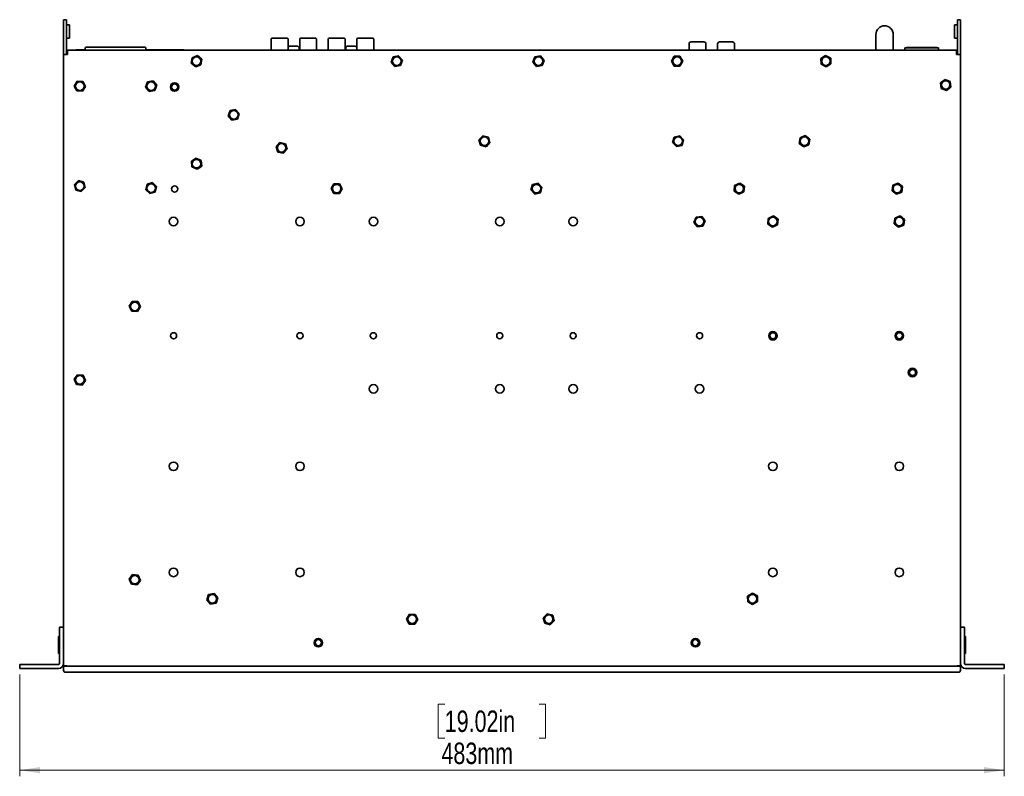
# Model space of a CAD drawing. Header units: millimetres. Extents: x 5 to 587, y 7 to 377.
# Tile 2 of 16: x 124 to 285, y 15 to 138. Entities that reach past the tile are written whole.
import ezdxf

# ---------------------------------------------------------------- set-up
doc = ezdxf.new("R2010")
doc.units = ezdxf.units.MM
doc.styles.add('SLDTEXTSTYLE0', font='TXT', dxfattribs={"width": 0.75})
doc.dimstyles.new('SLDDIMSTYLE0', dxfattribs={"dimtxt": 3.5, "dimasz": 3.302, "dimexe": 0, "dimexo": 0.0625, "dimgap": 0.875, "dimtad": 1, "dimlfac": 3, "dimrnd": 1e-09, "dimzin": 12, "dimdsep": 46, "dimtxsty": 'SLDTEXTSTYLE0', "dimsah": 1, "dimcen": 0.09, "dimadec": 0, "dimazin": 3, "dimtfac": 1, "dimtofl": 0, "dimtmove": 0, "dimatfit": 3, "dimfxl": 0, "dimfrac": 2, "dimtolj": 1, "dimtzin": 12, "dimarcsym": 0})

# ---------------------------------------------------------------- blocks, each defined once
blk = doc.blocks.new('_D_5')
at = {"color": 7, "linetype": 'Continuous', "lineweight": 0}
for p, q in [((124.23, 31.23), (124.23, 14.6)), ((285.23, 31.23), (285.23, 14.6)), ((193.74, 26.39), (192.68, 26.39)), ((192.68, 26.39), (192.68, 20.84)), ((209.16, 26.39), (210.22, 26.39)), ((210.22, 26.39), (210.22, 20.84)), ((192.68, 20.84), (193.74, 20.84)), ((210.22, 20.84), (209.16, 20.84)), ((124.23, 15.6), (285.23, 15.6))]:
    blk.add_line(p, q, dxfattribs=at)
at = {"color": 7, "linetype": 'Continuous', "lineweight": 18}
for points in [[(124.23, 15.6), (127.54, 15.09), (127.54, 16.11)], [(285.23, 15.6), (281.93, 16.11), (281.93, 15.09)]]:
    blk.add_solid(points, dxfattribs=at)
at = {"color": 7, "linetype": 'Continuous', "lineweight": 18, "char_height": 3.5, "attachment_point": 1, "style": 'SLDTEXTSTYLE0'}
for s, insert in [('19.02in', (193.74, 25.35)), ('483mm', (193.2, 20.11))]:
    blk.add_mtext(s, dxfattribs=dict(at, insert=insert))

msp = doc.modelspace()

# ---------------------------------------------------------------- linework, layer by layer
at = {"color": 7, "linetype": 'Continuous', "lineweight": 35}
for p, q in [((131.4002, 138.2674), (131.9002, 138.2674)), ((131.4002, 137.7674), (131.4002, 138.2674)), ((131.4002, 133.4995), (131.4002, 137.7674)), ((131.9002, 138.2674), (131.9002, 137.7674)), ((131.9002, 133.4995), (131.9002, 137.7674)), ((132.0668, 137.4174), (132.4002, 137.4174)), ((132.4002, 135.2508), (132.4002, 137.4174)), ((277.4002, 137.4174), (277.0668, 137.4174)), ((277.0668, 137.4174), (277.0668, 135.2508)), ((277.5668, 138.2674), (278.0668, 138.2674)), ((277.5668, 137.7674), (277.5668, 138.2674)), ((277.5668, 133.4995), (277.5668, 137.7674)), ((278.0668, 138.2674), (278.0668, 137.7674)), ((278.0668, 133.4995), (278.0668, 137.7674)), ((132.0668, 135.2508), (132.4002, 135.2508)), ((264.2318, 135.8508), (264.2318, 133.2674)), ((267.0652, 133.2674), (267.0652, 135.8508)), ((277.4002, 135.2508), (277.0668, 135.2508)), ((135.9348, 133.8008), (137.2419, 133.8008)), ((136.8168, 133.8008), (142.9835, 133.8008)), ((142.8835, 133.8008), (136.9168, 133.8008)), ((142.5584, 133.8008), (143.8655, 133.8008)), ((165.35, 135.0684), (165.35, 133.2674)), ((168.1186, 133.2674), (168.1186, 135.0684)), ((168.7349, 133.9518), (168.6348, 133.9518)), ((168.7572, 133.9518), (168.6522, 133.9518)), ((168.9257, 133.9518), (168.7349, 133.9518)), ((168.7572, 133.9518), (168.9588, 133.9518)), ((169.0632, 133.9518), (168.9257, 133.9518)), ((168.9588, 133.9518), (169.0963, 133.9518)), ((169.2648, 133.9518), (169.0632, 133.9518)), ((169.0963, 133.9518), (169.2871, 133.9518)), ((169.2648, 133.9518), (169.3698, 133.9518)), ((169.2871, 133.9518), (169.3872, 133.9518)), ((170.0151, 135.0684), (170.0151, 133.2674)), ((172.7837, 133.2674), (172.7837, 135.0684)), ((174.6833, 135.0684), (174.6833, 133.2674)), ((177.4519, 133.2674), (177.4519, 135.0684)), ((178.1402, 133.9421), (178.0587, 133.9421)), ((178.1402, 133.9421), (178.2975, 133.9421)), ((178.2865, 133.9421), (178.1663, 133.9421)), ((178.5086, 133.9421), (178.2865, 133.9421)), ((178.4218, 133.9421), (178.2878, 133.9421)), ((178.4218, 133.9421), (178.6439, 133.9421)), ((178.5086, 133.9421), (178.6426, 133.9421)), ((178.7901, 133.9421), (178.6328, 133.9421)), ((178.6439, 133.9421), (178.764, 133.9421)), ((178.7901, 133.9421), (178.8716, 133.9421)), ((179.3484, 135.0684), (179.3484, 133.2674)), ((182.117, 133.2674), (182.117, 135.0684)), ((233.6835, 134.2924), (233.6835, 133.2674)), ((234.0168, 134.6258), (236.1168, 134.6258)), ((236.4501, 134.2924), (236.4501, 133.2674)), ((238.3501, 134.2924), (238.3501, 133.2674)), ((238.6835, 134.6257), (240.7835, 134.6257)), ((241.1168, 134.2924), (241.1168, 133.2674)), ((268.9818, 133.2674), (268.9818, 133.6754)), ((268.9818, 133.6754), (274.4852, 133.6754)), ((269.2318, 133.7308), (269.2318, 133.6754)), ((270.5652, 133.7308), (269.2318, 133.7308)), ((270.5652, 133.7308), (270.5652, 133.6754)), ((270.5652, 133.7308), (272.8985, 133.7308)), ((272.8985, 133.7308), (272.8985, 133.6754)), ((274.2318, 133.7308), (272.8985, 133.7308)), ((274.2318, 133.7308), (274.2318, 133.6754)), ((274.4852, 133.2674), (274.4852, 133.6754)), ((131.4002, 132.9995), (131.4002, 133.4995)), ((131.4002, 132.6008), (131.4002, 132.9995)), ((131.4002, 132.6008), (132.0668, 132.6008)), ((131.4002, 38.9311), (131.4002, 132.6008)), ((131.9002, 133.4995), (131.9002, 132.9995)), ((131.9002, 132.6008), (131.9002, 132.9995)), ((131.9335, 132.6008), (131.9335, 132.6841)), ((131.9335, 132.6841), (131.9721, 132.6841)), ((131.9668, 132.7674), (131.9668, 133.2674)), ((132.0668, 133.2674), (131.9668, 133.2674)), ((131.9668, 132.7674), (132.0668, 132.7674)), ((132.0668, 132.6008), (132.0668, 133.2674)), ((132.0668, 133.2674), (277.4002, 133.2674)), ((133.3958, 133.2674), (133.3958, 133.3508)), ((134.9168, 133.3508), (133.3958, 133.3508)), ((134.9168, 133.2674), (134.9168, 133.4675)), ((134.9168, 133.4675), (134.9168, 133.4675)), ((144.8835, 133.4675), (144.8835, 133.2674)), ((144.8835, 133.4675), (144.8835, 133.4675)), ((151.0625, 133.3508), (144.8835, 133.3508)), ((151.0625, 133.2674), (151.0625, 133.3508)), ((152.2922, 131.1416), (152.4246, 132.0558)), ((152.4246, 132.0558), (153.2825, 132.3983)), ((153.2825, 132.3983), (154.0081, 131.8266)), ((168.5517, 133.2744), (168.5517, 133.2674)), ((169.4671, 133.2674), (169.4671, 133.2744)), ((169.9381, 133.2744), (169.9381, 133.6131)), ((177.5381, 133.6035), (177.5381, 133.2674)), ((184.9936, 131.3065), (185.2931, 132.1804)), ((185.2931, 132.1804), (186.1997, 132.3579)), ((186.1997, 132.3579), (186.8067, 131.6616)), ((188.4402, 133.3091), (190.4402, 133.3091)), ((188.4402, 133.3091), (188.4402, 133.3091)), ((189.2735, 133.3091), (188.4402, 133.3091)), ((188.4402, 133.2674), (188.4402, 133.3091)), ((188.7735, 133.3091), (189.2735, 133.3091)), ((188.7735, 133.3091), (188.7735, 133.3091)), ((188.7735, 133.3091), (188.788, 133.3091)), ((189.2735, 133.3091), (189.2735, 133.3091)), ((190.4402, 133.3091), (190.4256, 133.3091)), ((190.4402, 133.2674), (190.4402, 133.3091)), ((190.4402, 133.3091), (192.1068, 133.3091)), ((190.4402, 133.3091), (190.4547, 133.3091)), ((190.4402, 133.3091), (190.4402, 133.2674)), ((192.1068, 133.3091), (192.0923, 133.3091)), ((192.1068, 133.3091), (193.7735, 133.3091)), ((192.1068, 133.3091), (192.1214, 133.3091)), ((192.1068, 133.2674), (192.1068, 133.3091)), ((192.1068, 133.3091), (192.1068, 133.2674)), ((193.7735, 133.3091), (193.759, 133.3091)), ((193.7735, 133.3091), (195.7735, 133.3091)), ((193.7735, 133.2674), (193.7735, 133.3091)), ((193.7735, 133.3091), (193.788, 133.3091)), ((193.7735, 133.3091), (193.7735, 133.2674)), ((194.9402, 133.3091), (195.7735, 133.3091)), ((194.9402, 133.3091), (195.4402, 133.3091)), ((194.9402, 133.3091), (194.9402, 133.3091)), ((195.4402, 133.3091), (195.4256, 133.3091)), ((195.4402, 133.3091), (195.4402, 133.3091)), ((195.7735, 133.3091), (195.7735, 133.2674)), ((195.7735, 133.3091), (195.7735, 133.3091)), ((199.7735, 133.3091), (201.7735, 133.3091)), ((199.7735, 133.3091), (199.7735, 133.3091)), ((200.6068, 133.3091), (199.7735, 133.3091)), ((199.7735, 133.2674), (199.7735, 133.3091)), ((200.1068, 133.3091), (200.6068, 133.3091)), ((200.1068, 133.3091), (200.1068, 133.3091)), ((200.1068, 133.3091), (200.1214, 133.3091)), ((200.6068, 133.3091), (200.6068, 133.3091)), ((201.7735, 133.3091), (201.759, 133.3091)), ((201.7735, 133.3091), (203.4402, 133.3091)), ((201.7735, 133.3091), (201.788, 133.3091)), ((201.7735, 133.2674), (201.7735, 133.3091)), ((201.7735, 133.3091), (201.7735, 133.2674)), ((203.4402, 133.3091), (203.4256, 133.3091)), ((203.4402, 133.3091), (205.1068, 133.3091)), ((203.4402, 133.3091), (203.4547, 133.3091)), ((203.4402, 133.2674), (203.4402, 133.3091)), ((203.4402, 133.3091), (203.4402, 133.2674)), ((205.1068, 133.3091), (205.0923, 133.3091)), ((205.1068, 133.2674), (205.1068, 133.3091)), ((205.1068, 133.3091), (207.1068, 133.3091)), ((205.1068, 133.3091), (205.1214, 133.3091)), ((205.1068, 133.3091), (205.1068, 133.2674)), ((206.2735, 133.3091), (207.1068, 133.3091)), ((206.2735, 133.3091), (206.7735, 133.3091)), ((206.2735, 133.3091), (206.2735, 133.3091)), ((206.7735, 133.3091), (206.759, 133.3091)), ((206.7735, 133.3091), (206.7735, 133.3091)), ((207.1068, 133.3091), (207.1068, 133.2674)), ((207.1068, 133.3091), (207.1068, 133.3091)), ((208.153, 131.3488), (208.4928, 132.2078)), ((208.4928, 132.2078), (209.4066, 132.3431)), ((209.4066, 132.3431), (209.9806, 131.6194)), ((211.1068, 133.2674), (211.1068, 133.3091)), ((211.1068, 133.3091), (213.1068, 133.3091)), ((211.1068, 133.3091), (211.1068, 133.3091)), ((211.9402, 133.3091), (211.1068, 133.3091)), ((211.4402, 133.3091), (211.9402, 133.3091)), ((211.4402, 133.3091), (211.4402, 133.3091)), ((211.4402, 133.3091), (211.4547, 133.3091)), ((211.9402, 133.3091), (211.9402, 133.3091)), ((213.1068, 133.3091), (213.0923, 133.3091)), ((213.1068, 133.2674), (213.1068, 133.3091)), ((213.1068, 133.3091), (214.7735, 133.3091)), ((213.1068, 133.3091), (213.1214, 133.3091)), ((213.1068, 133.3091), (213.1068, 133.2674)), ((214.7735, 133.3091), (214.759, 133.3091)), ((214.7735, 133.2674), (214.7735, 133.3091)), ((214.7735, 133.3091), (216.4402, 133.3091)), ((214.7735, 133.3091), (214.788, 133.3091)), ((214.7735, 133.3091), (214.7735, 133.2674)), ((216.4402, 133.3091), (216.4256, 133.3091)), ((216.4402, 133.3091), (218.4402, 133.3091)), ((216.4402, 133.3091), (216.4547, 133.3091)), ((216.4402, 133.2674), (216.4402, 133.3091)), ((216.4402, 133.3091), (216.4402, 133.2674)), ((217.6068, 133.3091), (218.4402, 133.3091)), ((217.6068, 133.3091), (218.1068, 133.3091)), ((217.6068, 133.3091), (217.6068, 133.3091)), ((218.1068, 133.3091), (218.0923, 133.3091)), ((218.1068, 133.3091), (218.1068, 133.3091)), ((218.4402, 133.3091), (218.4402, 133.3091)), ((218.4402, 133.3091), (218.4402, 133.2674)), ((222.4402, 133.3091), (224.4402, 133.3091)), ((222.4402, 133.3091), (222.4402, 133.3091)), ((223.2735, 133.3091), (222.4402, 133.3091)), ((222.4402, 133.2674), (222.4402, 133.3091)), ((222.7735, 133.3091), (223.2735, 133.3091)), ((222.7735, 133.3091), (222.7735, 133.3091)), ((222.7735, 133.3091), (222.788, 133.3091)), ((223.2735, 133.3091), (223.2735, 133.3091)), ((224.4402, 133.3091), (224.4256, 133.3091)), ((224.4402, 133.3091), (226.1068, 133.3091)), ((224.4402, 133.3091), (224.4547, 133.3091)), ((224.4402, 133.2674), (224.4402, 133.3091)), ((224.4402, 133.3091), (224.4402, 133.2674)), ((226.1068, 133.3091), (226.0923, 133.3091)), ((226.1068, 133.3091), (227.7735, 133.3091)), ((226.1068, 133.2674), (226.1068, 133.3091)), ((226.1068, 133.3091), (226.1214, 133.3091)), ((226.1068, 133.3091), (226.1068, 133.2674)), ((227.7735, 133.3091), (227.759, 133.3091)), ((227.7735, 133.2674), (227.7735, 133.3091)), ((227.7735, 133.3091), (229.7735, 133.3091)), ((227.7735, 133.3091), (227.788, 133.3091)), ((227.7735, 133.3091), (227.7735, 133.2674)), ((228.9402, 133.3091), (229.7735, 133.3091)), ((228.9402, 133.3091), (229.4402, 133.3091)), ((228.9402, 133.3091), (228.9402, 133.3091)), ((229.4402, 133.3091), (229.4256, 133.3091)), ((229.4402, 133.3091), (229.4402, 133.3091)), ((229.7735, 133.3091), (229.7735, 133.2674)), ((229.7735, 133.3091), (229.7735, 133.3091)), ((230.8098, 131.4871), (231.2742, 132.2856)), ((231.2742, 132.2856), (232.198, 132.2826)), ((232.198, 132.2826), (232.6573, 131.4811)), ((255.2436, 131.9032), (256.0182, 132.4066)), ((256.0182, 132.4066), (256.8414, 131.9874)), ((277.4002, 133.2674), (277.4002, 132.6008)), ((277.5002, 133.2674), (277.4002, 133.2674)), ((277.4002, 132.7674), (277.5002, 132.7674)), ((277.4002, 132.6008), (278.0668, 132.6008)), ((277.4949, 132.6841), (277.5335, 132.6841)), ((277.5002, 132.7674), (277.5002, 133.2674)), ((277.5335, 132.6841), (277.5335, 132.6008)), ((277.5668, 132.9995), (277.5668, 133.4995)), ((277.5668, 132.6008), (277.5668, 132.9995)), ((278.0668, 133.4995), (278.0668, 132.9995)), ((278.0668, 132.6008), (278.0668, 132.9995)), ((278.0668, 38.9311), (278.0668, 132.6008)), ((153.0178, 130.5699), (152.2922, 131.1416)), ((153.8757, 130.9123), (153.0178, 130.5699)), ((154.0081, 131.8266), (153.8757, 130.9123)), ((185.6007, 130.6102), (184.9936, 131.3065)), ((186.5072, 130.7878), (185.6007, 130.6102)), ((186.8067, 131.6616), (186.5072, 130.7878)), ((208.7271, 130.6251), (208.153, 131.3488)), ((209.6409, 130.7604), (208.7271, 130.6251)), ((209.9806, 131.6194), (209.6409, 130.7604)), ((231.269, 130.6856), (230.8098, 131.4871)), ((232.1928, 130.6826), (231.269, 130.6856)), ((232.6573, 131.4811), (232.1928, 130.6826)), ((255.2923, 130.9807), (255.2436, 131.9032)), ((256.1155, 130.5616), (255.2923, 130.9807)), ((256.89, 131.065), (256.1155, 130.5616)), ((256.8414, 131.9874), (256.89, 131.065)), ((133.1434, 127.4257), (133.6268, 128.2129)), ((133.5835, 126.6135), (133.1434, 127.4257)), ((133.6268, 128.2129), (134.5502, 128.188)), ((134.9903, 127.3758), (134.5069, 126.5886)), ((134.5502, 128.188), (134.9903, 127.3758)), ((144.8264, 127.2261), (145.1287, 128.099)), ((145.4312, 126.5278), (144.8264, 127.2261)), ((145.1287, 128.099), (146.0358, 128.2737)), ((146.0358, 128.2737), (146.6406, 127.5754)), ((146.6406, 127.5754), (146.3383, 126.7025)), ((274.8019, 127.9664), (275.5427, 128.5182)), ((274.9094, 127.0489), (274.8019, 127.9664)), ((275.5427, 128.5182), (276.391, 128.1526)), ((276.4985, 127.2351), (275.7577, 126.6833)), ((276.391, 128.1526), (276.4985, 127.2351)), ((134.5069, 126.5886), (133.5835, 126.6135)), ((146.3383, 126.7025), (145.4312, 126.5278)), ((275.7577, 126.6833), (274.9094, 127.0489)), ((158.3264, 122.5594), (158.6287, 123.4323)), ((158.9312, 121.8612), (158.3264, 122.5594)), ((158.6287, 123.4323), (159.5358, 123.607)), ((159.5358, 123.607), (160.1406, 122.9088)), ((160.1406, 122.9088), (159.8383, 122.0359)), ((159.8383, 122.0359), (158.9312, 121.8612)), ((199.3372, 118.6243), (199.9789, 119.2887)), ((199.9789, 119.2887), (200.8752, 119.0652)), ((231.2658, 119.0723), (232.1645, 119.2859)), ((232.1645, 119.2859), (232.7989, 118.6144)), ((251.8374, 118.9675), (252.6929, 119.3159)), ((252.6929, 119.3159), (253.4224, 118.7491)), ((166.164, 117.5131), (166.7849, 118.1971)), ((166.7849, 118.1971), (167.6877, 118.0014)), ((167.6877, 118.0014), (167.9696, 117.1217)), ((199.5918, 117.7363), (199.3372, 118.6243)), ((200.4881, 117.5128), (199.5918, 117.7363)), ((201.1298, 118.1772), (200.4881, 117.5128)), ((200.8752, 119.0652), (201.1298, 118.1772)), ((231.0015, 118.1871), (231.2658, 119.0723)), ((231.6358, 117.5156), (231.0015, 118.1871)), ((232.5345, 117.7292), (231.6358, 117.5156)), ((232.7989, 118.6144), (232.5345, 117.7292)), ((251.7113, 118.0524), (251.8374, 118.9675)), ((252.4408, 117.4856), (251.7113, 118.0524)), ((253.2963, 117.834), (252.4408, 117.4856)), ((253.4224, 118.7491), (253.2963, 117.834)), ((166.446, 116.6334), (166.164, 117.5131)), ((167.3488, 116.4377), (166.446, 116.6334)), ((167.9696, 117.1217), (167.3488, 116.4377)), ((152.3108, 115.1198), (153.0645, 115.6539)), ((152.3964, 114.2), (152.3108, 115.1198)), ((153.0645, 115.6539), (153.9039, 115.2682)), ((153.9896, 114.3484), (153.2358, 113.8143)), ((153.9039, 115.2682), (153.9896, 114.3484)), ((153.2358, 113.8143), (152.3964, 114.2)), ((133.175, 111.3082), (133.8294, 111.9601)), ((133.4124, 110.4154), (133.175, 111.3082)), ((133.8294, 111.9601), (134.7213, 111.7194)), ((134.7213, 111.7194), (134.9587, 110.8267)), ((144.8492, 110.4671), (145.0601, 111.3665)), ((145.0601, 111.3665), (145.9445, 111.6334)), ((145.9445, 111.6334), (146.6178, 111.0011)), ((175.1433, 110.6728), (175.6242, 111.4615)), ((175.6242, 111.4615), (176.5477, 111.4395)), ((176.5477, 111.4395), (176.9903, 110.6287)), ((207.8356, 110.4338), (208.0966, 111.3199)), ((208.0966, 111.3199), (208.9946, 111.5369)), ((208.9946, 111.5369), (209.6314, 110.8677)), ((241.0686, 110.2484), (241.136, 111.1697)), ((241.136, 111.1697), (241.9675, 111.5721)), ((241.9675, 111.5721), (242.7317, 111.0531)), ((266.8767, 110.3055), (267.0061, 111.2202)), ((267.0061, 111.2202), (267.863, 111.5654)), ((267.863, 111.5654), (268.5903, 110.996)), ((134.3042, 110.1747), (133.4124, 110.4154)), ((134.9587, 110.8267), (134.3042, 110.1747)), ((145.5226, 109.8347), (144.8492, 110.4671)), ((146.4069, 110.1017), (145.5226, 109.8347)), ((146.6178, 111.0011), (146.4069, 110.1017)), ((175.586, 109.862), (175.1433, 110.6728)), ((176.5095, 109.84), (175.586, 109.862)), ((176.9903, 110.6287), (176.5095, 109.84)), ((208.4725, 109.7646), (207.8356, 110.4338)), ((209.3704, 109.9816), (208.4725, 109.7646)), ((209.6314, 110.8677), (209.3704, 109.9816)), ((241.8328, 109.7294), (241.0686, 110.2484)), ((242.6644, 110.1318), (241.8328, 109.7294)), ((242.7317, 111.0531), (242.6644, 110.1318)), ((267.604, 109.7361), (266.8767, 110.3055)), ((268.4609, 110.0813), (267.604, 109.7361)), ((268.5903, 110.996), (268.4609, 110.0813)), ((234.4846, 105.1446), (234.836, 105.9989)), ((235.0488, 104.4131), (234.4846, 105.1446)), ((234.836, 105.9989), (235.7516, 106.1217)), ((235.7516, 106.1217), (236.3157, 105.3903)), ((236.3157, 105.3903), (235.9643, 104.5359)), ((246.5686, 104.8651), (246.636, 105.7864)), ((247.3328, 104.3461), (246.5686, 104.8651)), ((246.636, 105.7864), (247.4675, 106.1887)), ((248.1644, 104.7485), (247.3328, 104.3461)), ((247.4675, 106.1887), (248.2317, 105.6698)), ((248.2317, 105.6698), (248.1644, 104.7485)), ((267.21, 104.9222), (267.3395, 105.8369)), ((267.9374, 104.3528), (267.21, 104.9222)), ((267.3395, 105.8369), (268.1963, 106.1821)), ((268.7942, 104.698), (267.9374, 104.3528)), ((268.1963, 106.1821), (268.9237, 105.6126)), ((268.9237, 105.6126), (268.7942, 104.698)), ((235.9643, 104.5359), (235.0488, 104.4131)), ((142.1433, 91.4223), (142.6237, 92.2113)), ((142.6237, 92.2113), (143.5472, 92.1898)), ((143.5472, 92.1898), (143.9903, 91.3792)), ((142.5864, 90.6117), (142.1433, 91.4223)), ((143.5099, 90.5902), (142.5864, 90.6117)), ((143.9903, 91.3792), (143.5099, 90.5902)), ((133.149, 79.5053), (133.6984, 80.2479)), ((133.5174, 78.6582), (133.149, 79.5053)), ((133.6984, 80.2479), (134.6163, 80.1434)), ((134.9847, 79.2962), (134.4352, 78.5536)), ((134.6163, 80.1434), (134.9847, 79.2962)), ((134.4352, 78.5536), (133.5174, 78.6582)), ((131.3993, 75.7226), (131.4002, 75.7226)), ((131.3993, 75.7226), (131.3993, 75.6256)), ((278.0677, 75.7194), (278.0668, 75.7194)), ((278.0677, 75.6681), (278.0677, 75.7194)), ((131.3993, 75.6256), (131.4002, 75.6256)), ((131.3993, 75.6256), (131.3993, 75.5734)), ((131.3993, 75.5734), (131.4002, 75.5734)), ((131.3993, 75.5734), (131.3993, 74.7486)), ((131.3993, 74.7486), (131.4002, 74.7486)), ((131.3993, 74.7486), (131.3993, 73.9759)), ((278.0677, 75.6681), (278.0668, 75.6681)), ((278.0677, 74.9592), (278.0668, 74.9592)), ((278.0677, 74.0918), (278.0668, 74.0918)), ((278.0677, 74.9592), (278.0677, 75.6681)), ((278.0677, 74.0918), (278.0677, 74.9592)), ((278.0677, 73.9334), (278.0677, 74.0918)), ((131.3993, 73.9759), (131.3993, 73.8789)), ((131.3993, 73.9759), (131.4002, 73.9759)), ((131.3993, 73.8789), (131.4002, 73.8789)), ((278.0677, 73.9334), (278.0668, 73.9334)), ((278.0677, 73.8821), (278.0668, 73.8821)), ((278.0677, 73.8821), (278.0677, 73.9334)), ((131.3993, 65.0133), (131.4002, 65.0133)), ((131.3993, 65.0133), (131.3993, 64.3284)), ((278.0677, 65.0472), (278.0668, 65.0472)), ((278.0677, 64.9869), (278.0668, 64.9869)), ((278.0677, 64.8679), (278.0668, 64.8679)), ((278.0677, 64.9869), (278.0677, 65.0472)), ((278.0677, 64.8679), (278.0677, 64.9869)), ((278.0677, 64.015), (278.0677, 64.8679)), ((131.3993, 64.3284), (131.4002, 64.3284)), ((131.3993, 64.3284), (131.3993, 63.4492)), ((131.3993, 63.4492), (131.4002, 63.4492)), ((131.3993, 63.4492), (131.3993, 63.2548)), ((131.3993, 63.2548), (131.4002, 63.2548)), ((278.0677, 64.015), (278.0668, 64.015)), ((278.0677, 63.2812), (278.0668, 63.2812)), ((278.0677, 63.221), (278.0668, 63.221)), ((278.0677, 63.2812), (278.0677, 64.015)), ((278.0677, 63.221), (278.0677, 63.2812)), ((142.149, 46.8386), (142.6984, 47.5812)), ((142.5174, 45.9915), (142.149, 46.8386)), ((142.6984, 47.5812), (143.6163, 47.4767)), ((143.6163, 47.4767), (143.9847, 46.6296)), ((143.4352, 45.887), (142.5174, 45.9915)), ((143.9847, 46.6296), (143.4352, 45.887)), ((154.8255, 43.431), (155.1325, 44.3023)), ((155.1325, 44.3023), (156.0405, 44.472)), ((156.0405, 44.472), (156.6415, 43.7705)), ((156.6415, 43.7705), (156.3345, 42.8992)), ((243.2607, 44.0519), (244.0545, 44.5244)), ((243.2731, 43.1282), (243.2607, 44.0519)), ((244.0545, 44.5244), (244.8606, 44.0733)), ((244.8606, 44.0733), (244.8729, 43.1496)), ((155.4265, 42.7295), (154.8255, 43.431)), ((156.3345, 42.8992), (155.4265, 42.7295)), ((244.0792, 42.6771), (243.2731, 43.1282)), ((244.8729, 43.1496), (244.0792, 42.6771)), ((187.4769, 40.2974), (187.9645, 41.082)), ((187.9126, 39.4828), (187.4769, 40.2974)), ((187.9645, 41.082), (188.8878, 41.052)), ((188.8878, 41.052), (189.3234, 40.2374)), ((209.843, 40.513), (210.501, 41.1614)), ((210.0755, 39.619), (209.843, 40.513)), ((210.501, 41.1614), (211.3915, 40.9158)), ((211.3915, 40.9158), (211.624, 40.0218)), ((130.7335, 38.0008), (130.7335, 39.0008)), ((130.7335, 39.0008), (131.4002, 39.0008)), ((131.4002, 38.9311), (131.4002, 38.0008)), ((188.8358, 39.4528), (187.9126, 39.4828)), ((189.3234, 40.2374), (188.8358, 39.4528)), ((210.9661, 39.3734), (210.0755, 39.619)), ((211.624, 40.0218), (210.9661, 39.3734)), ((278.0668, 39.0008), (278.7335, 39.0008)), ((278.0668, 38.0008), (278.0668, 38.9311)), ((278.7335, 39.0008), (278.7335, 38.0008)), ((130.7335, 37.4674), (130.6002, 37.4674)), ((130.6002, 34.6674), (130.6002, 37.4673)), ((130.7335, 33.0674), (130.7335, 38.0008)), ((131.4002, 33.0674), (131.4002, 38.0008)), ((278.0668, 33.0674), (278.0668, 38.0008)), ((278.7335, 33.0674), (278.7335, 38.0008)), ((278.8668, 37.4674), (278.7335, 37.4674)), ((278.8668, 37.4674), (278.8668, 34.6674)), ((130.6002, 34.6674), (130.7335, 34.6674)), ((278.7335, 34.6674), (278.8668, 34.6674)), ((124.2335, 32.2341), (124.2335, 32.9008)), ((124.2335, 32.9008), (125.2335, 32.9008)), ((125.2335, 32.2341), (124.2335, 32.2341)), ((125.2335, 32.9008), (130.5668, 32.9008)), ((125.2335, 32.2341), (130.5668, 32.2341)), ((131.4002, 32.6125), (131.4002, 33.0674)), ((131.4002, 32.6125), (131.9002, 32.6125)), ((131.4002, 32.6008), (131.4002, 32.6125)), ((131.4002, 32.6008), (131.4002, 31.9341)), ((131.4002, 32.6008), (132.0668, 32.6008)), ((131.4141, 32.6327), (131.9037, 32.6327)), ((131.9002, 32.6125), (131.9002, 32.6008)), ((131.9335, 32.6008), (131.9335, 32.6323)), ((132.0668, 32.6008), (277.4002, 32.6008)), ((132.1546, 32.6008), (277.3124, 32.6008)), ((277.4002, 32.6008), (278.0668, 32.6008)), ((277.5335, 32.6008), (277.5335, 32.6323)), ((278.0529, 32.6327), (277.5633, 32.6327)), ((277.5668, 32.6125), (278.0668, 32.6125)), ((277.5668, 32.6008), (277.5668, 32.6125)), ((278.0668, 32.6125), (278.0668, 33.0674)), ((278.0668, 32.6125), (278.0668, 32.6008)), ((278.0668, 32.6008), (278.0668, 31.9341)), ((284.2335, 32.9008), (278.9002, 32.9008)), ((284.2335, 32.2341), (278.9002, 32.2341)), ((284.2335, 32.9008), (285.2335, 32.9008)), ((285.2335, 32.2341), (284.2335, 32.2341)), ((285.2335, 32.9008), (285.2335, 32.2341)), ((132.0668, 31.6008), (131.7335, 31.6008)), ((277.4002, 31.6008), (132.0668, 31.6008)), ((277.7335, 31.6008), (277.4002, 31.6008))]:
    msp.add_line(p, q, dxfattribs=at)
at = {"color": 7, "linetype": 'Continuous', "lineweight": 35, "flags": 128}
for points in [[(142.9835, 133.8008), (143.168, 133.8008), (143.347, 133.8008), (143.515, 133.8008), (143.667, 133.8008), (143.7985, 133.8008), (143.9054, 133.8008), (143.9847, 133.8008), (144.0338, 133.8008)], [(166.7343, 135.2378), (166.3588, 135.2378), (166.0201, 135.2378), (165.7513, 135.2378), (165.5788, 135.2378), (165.5193, 135.2378), (165.5788, 135.2378), (165.7513, 135.2378), (166.0201, 135.2378), (166.3588, 135.2378), (166.7343, 135.2378)], [(166.7343, 135.2378), (166.3897, 135.2378), (166.0866, 135.2378), (165.8617, 135.2378), (165.742, 135.2378), (165.742, 135.2378), (165.8617, 135.2378), (166.0866, 135.2378), (166.3897, 135.2378), (166.7343, 135.2378)], [(166.7343, 135.2378), (167.0789, 135.2378), (167.3819, 135.2378), (167.6068, 135.2378), (167.7265, 135.2378), (167.7265, 135.2378), (167.6068, 135.2378), (167.3819, 135.2378), (167.0789, 135.2378), (166.7343, 135.2378)], [(169.5059, 133.9518), (169.3465, 133.9518), (169.1359, 133.9518), (168.9064, 133.9518), (168.6927, 133.9518), (168.5276, 133.9518), (168.436, 133.9518), (168.4319, 133.9518), (168.516, 133.9518), (168.6755, 133.9518), (168.886, 133.9518), (169.1156, 133.9518), (169.3292, 133.9518), (169.4944, 133.9518), (169.586, 133.9518), (169.59, 133.9518), (169.5059, 133.9518)], [(168.6719, 133.9518), (168.6999, 133.9518), (168.722, 133.9518), (168.7366, 133.9518), (168.7427, 133.9518), (168.7398, 133.9518), (168.7283, 133.9518), (168.7088, 133.9518), (168.6827, 133.9518)], [(169.3501, 133.9518), (169.322, 133.9518), (169.2999, 133.9518), (169.2854, 133.9518), (169.2793, 133.9518), (169.2821, 133.9518), (169.2937, 133.9518), (169.3132, 133.9518), (169.3393, 133.9518)], [(171.3994, 135.2378), (171.024, 135.2378), (170.6853, 135.2378), (170.4165, 135.2378), (170.2439, 135.2378), (170.1844, 135.2378), (170.2439, 135.2378), (170.4165, 135.2378), (170.6853, 135.2378), (171.024, 135.2378), (171.3994, 135.2378)], [(171.3994, 135.2378), (171.0548, 135.2378), (170.7518, 135.2378), (170.5268, 135.2378), (170.4072, 135.2378), (170.4072, 135.2378), (170.5268, 135.2378), (170.7518, 135.2378), (171.0548, 135.2378), (171.3994, 135.2378)], [(171.3994, 135.2378), (171.744, 135.2378), (172.047, 135.2378), (172.2719, 135.2378), (172.3916, 135.2378), (172.3916, 135.2378), (172.2719, 135.2378), (172.047, 135.2378), (171.744, 135.2378), (171.3994, 135.2378)], [(176.0676, 135.2378), (175.6922, 135.2378), (175.3535, 135.2378), (175.0847, 135.2378), (174.9121, 135.2378), (174.8526, 135.2378), (174.9121, 135.2378), (175.0847, 135.2378), (175.3535, 135.2378), (175.6922, 135.2378), (176.0676, 135.2378)], [(176.0676, 135.2378), (175.723, 135.2378), (175.42, 135.2378), (175.195, 135.2378), (175.0754, 135.2378), (175.0754, 135.2378), (175.195, 135.2378), (175.42, 135.2378), (175.723, 135.2378), (176.0676, 135.2378)], [(176.0676, 135.2378), (176.4122, 135.2378), (176.7152, 135.2378), (176.9401, 135.2378), (177.0598, 135.2378), (177.0598, 135.2378), (176.9401, 135.2378), (176.7152, 135.2378), (176.4122, 135.2378), (176.0676, 135.2378)], [(178.8565, 133.9421), (178.9949, 133.9421), (179.0526, 133.9421), (179.0209, 133.9421), (178.9046, 133.9421), (178.7214, 133.9421), (178.4992, 133.9421), (178.2718, 133.9421), (178.0738, 133.9421), (177.9355, 133.9421), (177.8777, 133.9421), (177.9094, 133.9421), (178.0257, 133.9421), (178.2089, 133.9421), (178.4311, 133.9421), (178.6585, 133.9421), (178.8565, 133.9421)], [(178.1836, 133.9421), (178.2028, 133.9421), (178.2141, 133.9421), (178.2166, 133.9421), (178.2102, 133.9421), (178.1953, 133.9421), (178.1729, 133.9421), (178.1447, 133.9421), (178.1124, 133.9421)], [(178.7467, 133.9421), (178.7275, 133.9421), (178.7163, 133.9421), (178.7138, 133.9421), (178.7202, 133.9421), (178.7351, 133.9421), (178.7574, 133.9421), (178.7857, 133.9421), (178.818, 133.9421)], [(180.7327, 135.2378), (180.3573, 135.2378), (180.0186, 135.2378), (179.7498, 135.2378), (179.5772, 135.2378), (179.5178, 135.2378), (179.5772, 135.2378), (179.7498, 135.2378), (180.0186, 135.2378), (180.3573, 135.2378), (180.7327, 135.2378)], [(180.7327, 135.2378), (180.3881, 135.2378), (180.0851, 135.2378), (179.8602, 135.2378), (179.7405, 135.2378), (179.7405, 135.2378), (179.8602, 135.2378), (180.0851, 135.2378), (180.3881, 135.2378), (180.7327, 135.2378)], [(180.7327, 135.2378), (181.0773, 135.2378), (181.3804, 135.2378), (181.6053, 135.2378), (181.725, 135.2378), (181.725, 135.2378), (181.6053, 135.2378), (181.3804, 135.2378), (181.0773, 135.2378), (180.7327, 135.2378)], [(131.988, 132.7674), (131.9796, 132.7308), (131.9668, 132.6008)], [(168.1186, 133.2744), (168.1523, 133.2744), (168.3366, 133.2744), (168.6119, 133.2744), (168.9412, 133.2744), (169.2798, 133.2744), (169.5822, 133.2744), (169.8074, 133.2744), (169.9251, 133.2744), (169.9381, 133.2744)], [(188.788, 133.3091), (188.9617, 133.3091), (189.1616, 133.3091), (189.3796, 133.3091), (189.6068, 133.3091), (189.8341, 133.3091), (190.0521, 133.3091), (190.252, 133.3091), (190.4256, 133.3091)], [(190.4547, 133.3091), (190.6284, 133.3091), (190.8283, 133.3091), (191.0463, 133.3091), (191.2735, 133.3091), (191.5007, 133.3091), (191.7187, 133.3091), (191.9186, 133.3091), (192.0923, 133.3091)], [(192.1214, 133.3091), (192.295, 133.3091), (192.4949, 133.3091), (192.7129, 133.3091), (192.9402, 133.3091), (193.1674, 133.3091), (193.3854, 133.3091), (193.5853, 133.3091), (193.759, 133.3091)], [(193.788, 133.3091), (193.9617, 133.3091), (194.1616, 133.3091), (194.3796, 133.3091), (194.6068, 133.3091), (194.8341, 133.3091), (195.0521, 133.3091), (195.252, 133.3091), (195.4256, 133.3091)], [(200.1214, 133.3091), (200.295, 133.3091), (200.4949, 133.3091), (200.7129, 133.3091), (200.9402, 133.3091), (201.1674, 133.3091), (201.3854, 133.3091), (201.5853, 133.3091), (201.759, 133.3091)], [(201.788, 133.3091), (201.9617, 133.3091), (202.1616, 133.3091), (202.3796, 133.3091), (202.6068, 133.3091), (202.8341, 133.3091), (203.0521, 133.3091), (203.252, 133.3091), (203.4256, 133.3091)], [(203.4547, 133.3091), (203.6284, 133.3091), (203.8283, 133.3091), (204.0463, 133.3091), (204.2735, 133.3091), (204.5007, 133.3091), (204.7187, 133.3091), (204.9186, 133.3091), (205.0923, 133.3091)], [(205.1214, 133.3091), (205.295, 133.3091), (205.4949, 133.3091), (205.7129, 133.3091), (205.9402, 133.3091), (206.1674, 133.3091), (206.3854, 133.3091), (206.5853, 133.3091), (206.759, 133.3091)], [(211.4547, 133.3091), (211.6284, 133.3091), (211.8283, 133.3091), (212.0463, 133.3091), (212.2735, 133.3091), (212.5007, 133.3091), (212.7187, 133.3091), (212.9186, 133.3091), (213.0923, 133.3091)], [(213.1214, 133.3091), (213.295, 133.3091), (213.4949, 133.3091), (213.7129, 133.3091), (213.9402, 133.3091), (214.1674, 133.3091), (214.3854, 133.3091), (214.5853, 133.3091), (214.759, 133.3091)], [(214.788, 133.3091), (214.9617, 133.3091), (215.1616, 133.3091), (215.3796, 133.3091), (215.6068, 133.3091), (215.8341, 133.3091), (216.0521, 133.3091), (216.252, 133.3091), (216.4256, 133.3091)], [(216.4547, 133.3091), (216.6284, 133.3091), (216.8283, 133.3091), (217.0463, 133.3091), (217.2735, 133.3091), (217.5007, 133.3091), (217.7187, 133.3091), (217.9186, 133.3091), (218.0923, 133.3091)], [(222.788, 133.3091), (222.9617, 133.3091), (223.1616, 133.3091), (223.3796, 133.3091), (223.6068, 133.3091), (223.8341, 133.3091), (224.0521, 133.3091), (224.252, 133.3091), (224.4256, 133.3091)], [(224.4547, 133.3091), (224.6284, 133.3091), (224.8283, 133.3091), (225.0463, 133.3091), (225.2735, 133.3091), (225.5007, 133.3091), (225.7187, 133.3091), (225.9186, 133.3091), (226.0923, 133.3091)], [(226.1214, 133.3091), (226.295, 133.3091), (226.4949, 133.3091), (226.7129, 133.3091), (226.9402, 133.3091), (227.1674, 133.3091), (227.3854, 133.3091), (227.5853, 133.3091), (227.759, 133.3091)], [(227.788, 133.3091), (227.9617, 133.3091), (228.1616, 133.3091), (228.3796, 133.3091), (228.6068, 133.3091), (228.8341, 133.3091), (229.0521, 133.3091), (229.252, 133.3091), (229.4256, 133.3091)], [(277.5002, 132.6008), (277.4874, 132.7308), (277.479, 132.7674)]]:
    msp.add_lwpolyline(points, dxfattribs=at)
at = {"color": 7, "linetype": 'Continuous', "lineweight": 35}
for centre, radius in [((153.1502, 131.4841), 0.6983), ((185.9002, 131.4841), 0.6983), ((209.0668, 131.4841), 0.6983), ((231.7335, 131.4841), 0.6983), ((256.0668, 131.4841), 0.6983), ((134.0668, 127.4008), 0.6983), ((145.7335, 127.4008), 0.6983), ((149.5668, 127.2674), 0.6958), ((149.5668, 127.2674), 0.5), ((275.6502, 127.6008), 0.6983), ((159.2335, 122.7341), 0.6983), ((167.0668, 117.3174), 0.6983), ((200.2335, 118.4008), 0.6983), ((231.9002, 118.4008), 0.6983), ((252.5668, 118.4008), 0.6983), ((153.1502, 114.7341), 0.6983), ((134.0668, 111.0674), 0.6983), ((145.7335, 110.7341), 0.6983), ((149.5668, 110.6008), 0.5), ((176.0668, 110.6508), 0.6983), ((208.7335, 110.6508), 0.6983), ((241.9002, 110.6508), 0.6983), ((267.7335, 110.6508), 0.6983), ((149.4002, 105.2674), 0.7033), ((170.0668, 105.2674), 0.7033), ((182.0668, 105.2674), 0.7033), ((202.7335, 105.2674), 0.7033), ((214.7335, 105.2674), 0.7033), ((235.4002, 105.2674), 0.6983), ((247.4002, 105.2674), 0.6983), ((268.0668, 105.2674), 0.6983), ((143.0668, 91.4008), 0.6983), ((149.4002, 86.6008), 0.5), ((170.0668, 86.6008), 0.5), ((182.0668, 86.6008), 0.5), ((202.7335, 86.6008), 0.5), ((214.7335, 86.6008), 0.5), ((235.4002, 86.6008), 0.5), ((247.4002, 86.6008), 0.6958), ((247.4002, 86.6008), 0.5), ((268.0668, 86.6008), 0.6958), ((268.0668, 86.6008), 0.5), ((270.2335, 80.6008), 0.6958), ((270.2335, 80.6008), 0.5), ((134.0668, 79.4008), 0.6983), ((182.0668, 77.9341), 0.7033), ((202.7335, 77.9341), 0.7033), ((214.7335, 77.9341), 0.7033), ((235.4002, 77.9341), 0.7033), ((149.4002, 65.2674), 0.7033), ((170.0668, 65.2674), 0.7033), ((247.4002, 65.2674), 0.7033), ((268.0668, 65.2674), 0.7033), ((149.4002, 47.9341), 0.7033), ((170.0668, 47.9341), 0.7033), ((247.4002, 47.9341), 0.7033), ((268.0668, 47.9341), 0.7033), ((143.0668, 46.7341), 0.6983), ((155.7335, 43.6008), 0.6983), ((244.0668, 43.6008), 0.6983), ((188.4002, 40.2674), 0.6983), ((210.7335, 40.2674), 0.6983), ((173.0668, 36.4341), 0.6958), ((234.7335, 36.4341), 0.6958), ((173.0668, 36.4341), 0.5), ((234.7335, 36.4341), 0.5)]:
    msp.add_circle(centre, radius, dxfattribs=at)
for centre, radius, start, end in [((132.0668, 137.5841), 0.1667, 180, 270), ((265.6485, 135.8508), 1.4167, 0, 180), ((277.4002, 137.5841), 0.1667, 270, 0), ((132.0668, 135.0841), 0.1667, 90, 180), ((277.4002, 135.0841), 0.1667, 0, 90), ((135.2502, 133.4675), 0.3333, 89.999999, 179.999999), ((135.2502, 133.4675), 0.3333, 89.999999, 179.999999), ((144.5502, 133.4675), 0.3333, 359.999999, 89.999999), ((144.5502, 133.4675), 0.3333, 359.999999, 89.999999), ((165.5193, 135.0684), 0.1693, 90, 180), ((168.4226, 133.6131), 0.3387, 89.99999, 153.845627), ((169.5994, 133.6131), 0.3387, 359.99999, 89.99999), ((170.1844, 135.0684), 0.1693, 90, 180), ((174.8526, 135.0684), 0.1693, 90, 180), ((177.8767, 133.6035), 0.3387, 89.99999, 179.99999), ((179.0536, 133.6035), 0.3387, 29.477526, 89.99999), ((179.5178, 135.0684), 0.1693, 90, 180), ((234.0168, 134.2924), 0.3333, 89.999999, 179.999999), ((236.1168, 134.2924), 0.3333, 359.999999, 89.999999), ((238.6835, 134.2924), 0.3333, 89.999999, 179.999999), ((240.7835, 134.2924), 0.3333, 359.999999, 89.999999), ((130.5668, 33.0674), 0.1667, 270, 0), ((130.5668, 33.0674), 0.8333, 270, 0), ((132.1546, 32.9341), 0.3333, 254.740679, 270), ((277.3124, 32.9341), 0.3333, 270, 285.259321), ((278.9002, 33.0674), 0.8333, 180, 270), ((278.9002, 33.0674), 0.1667, 180, 270), ((131.7335, 31.9341), 0.3333, 180, 270), ((277.7335, 31.9341), 0.3333, 270, 0)]:
    msp.add_arc(centre, radius, start, end, dxfattribs=at)
for points, knots in [([(135.2502, 133.8008), (135.2502, 133.8008), (135.2648, 133.8008), (135.3074, 133.8008), (135.3352, 133.8008), (135.3506, 133.8008), (135.3576, 133.8008), (135.3623, 133.8008), (135.3646, 133.8008), (135.3879, 133.8008), (135.4227, 133.8008), (135.4633, 133.8008), (135.4916, 133.8008), (135.5061, 133.8008), (135.5847, 133.8008), (135.657, 133.8008), (135.7789, 133.8008), (135.8427, 133.8008), (135.9108, 133.8008), (135.9571, 133.8008), (135.9813, 133.8008), (136.0519, 133.8008), (136.1245, 133.8008), (136.2128, 133.8008), (136.2513, 133.8008), (136.2772, 133.8008), (136.2908, 133.8008), (136.3535, 133.8008), (136.43, 133.8008), (136.5211, 133.8008), (136.5672, 133.8008), (136.587, 133.8008), (136.6003, 133.8008), (136.6073, 133.8008), (136.7137, 133.8008), (136.8148, 133.8008), (136.9168, 133.8008)], [0, 0, 0, 0, 0.125, 0.1875, 0.21875, 0.234375, 0.2421875, 0.2421875, 0.25, 0.25, 0.3125, 0.34375, 0.34375, 0.375, 0.375, 0.5, 0.5, 0.5625, 0.59375, 0.59375, 0.625, 0.625, 0.6875, 0.71875, 0.734375, 0.734375, 0.75, 0.75, 0.8125, 0.84375, 0.859375, 0.8671875, 0.8671875, 0.875, 0.875, 1, 1, 1, 1]), ([(136.9168, 133.8008), (136.8109, 133.8008), (136.6547, 133.8008), (136.4774, 133.8008), (136.39, 133.8008), (136.3466, 133.8008), (136.328, 133.8008), (136.3157, 133.8008), (136.3099, 133.8008), (136.251, 133.8008), (136.1745, 133.8008), (136.1008, 133.8008), (136.0523, 133.8008), (136.0289, 133.8008), (135.9086, 133.8008), (135.8196, 133.8008), (135.6977, 133.8008), (135.6401, 133.8008), (135.5877, 133.8008), (135.5539, 133.8008), (135.5372, 133.8008), (135.491, 133.8008), (135.4486, 133.8008), (135.4057, 133.8008), (135.3887, 133.8008), (135.3777, 133.8008), (135.3721, 133.8008), (135.3473, 133.8008), (135.3212, 133.8008), (135.2974, 133.8008), (135.2872, 133.8008), (135.2831, 133.8008), (135.2805, 133.8008), (135.2791, 133.8008), (135.2594, 133.8008), (135.2502, 133.8008), (135.2502, 133.8008)], [0, 0, 0, 0, 0.125, 0.1875, 0.21875, 0.234375, 0.2421875, 0.2421875, 0.25, 0.25, 0.3125, 0.34375, 0.34375, 0.375, 0.375, 0.5, 0.5, 0.5625, 0.59375, 0.59375, 0.625, 0.625, 0.6875, 0.71875, 0.734375, 0.734375, 0.75, 0.75, 0.8125, 0.84375, 0.859375, 0.8671875, 0.8671875, 0.875, 0.875, 1, 1, 1, 1]), ([(136.8168, 133.8008), (136.7564, 133.8008), (136.667, 133.8008), (136.5649, 133.8008), (136.5144, 133.8008), (136.4928, 133.8008), (136.4785, 133.8008), (136.4718, 133.8008), (136.3427, 133.8008), (136.2322, 133.8008), (136.0838, 133.8008), (136.0162, 133.8008), (135.9488, 133.8008), (135.918, 133.8008), (135.9054, 133.8008), (135.8972, 133.8008), (135.8928, 133.8008), (135.8292, 133.8008), (135.7884, 133.8008), (135.7665, 133.8008)], [0, 0, 0, 0, 0.125, 0.1875, 0.21875, 0.234375, 0.234375, 0.25, 0.25, 0.5, 0.5, 0.625, 0.6875, 0.71875, 0.734375, 0.734375, 0.75, 0.75, 1, 1, 1, 1]), ([(137.2419, 133.8008), (137.3014, 133.8008), (137.3701, 133.8008), (137.5255, 133.8008), (137.6064, 133.8008), (137.6906, 133.8008)], [0, 0, 0, 0, 0.5, 0.5, 1, 1, 1, 1]), ([(142.1097, 133.8008), (142.1938, 133.8008), (142.2748, 133.8008), (142.4302, 133.8008), (142.4988, 133.8008), (142.5584, 133.8008)], [0, 0, 0, 0, 0.5, 0.5, 1, 1, 1, 1]), ([(142.8835, 133.8008), (142.9894, 133.8008), (143.1456, 133.8008), (143.3229, 133.8008), (143.4103, 133.8008), (143.4538, 133.8008), (143.4723, 133.8008), (143.4847, 133.8008), (143.4904, 133.8008), (143.5493, 133.8008), (143.6259, 133.8008), (143.6995, 133.8008), (143.748, 133.8008), (143.7715, 133.8008), (143.8917, 133.8008), (143.9807, 133.8008), (144.1026, 133.8008), (144.1602, 133.8008), (144.2126, 133.8008), (144.2464, 133.8008), (144.2631, 133.8008), (144.3093, 133.8008), (144.3517, 133.8008), (144.3946, 133.8008), (144.4116, 133.8008), (144.4226, 133.8008), (144.4282, 133.8008), (144.453, 133.8008), (144.4791, 133.8008), (144.5029, 133.8008), (144.5132, 133.8008), (144.5172, 133.8008), (144.5198, 133.8008), (144.5212, 133.8008), (144.5409, 133.8008), (144.5502, 133.8008), (144.5502, 133.8008)], [0, 0, 0, 0, 0.125, 0.1875, 0.21875, 0.234375, 0.2421875, 0.2421875, 0.25, 0.25, 0.3125, 0.34375, 0.34375, 0.375, 0.375, 0.5, 0.5, 0.5625, 0.59375, 0.59375, 0.625, 0.625, 0.6875, 0.71875, 0.734375, 0.734375, 0.75, 0.75, 0.8125, 0.84375, 0.859375, 0.8671875, 0.8671875, 0.875, 0.875, 1, 1, 1, 1]), ([(144.5502, 133.8008), (144.5502, 133.8008), (144.5355, 133.8008), (144.4929, 133.8008), (144.4651, 133.8008), (144.4497, 133.8008), (144.4427, 133.8008), (144.438, 133.8008), (144.4357, 133.8008), (144.4124, 133.8008), (144.3776, 133.8008), (144.337, 133.8008), (144.3087, 133.8008), (144.2942, 133.8008), (144.2156, 133.8008), (144.1433, 133.8008), (144.0214, 133.8008), (143.9576, 133.8008), (143.8895, 133.8008), (143.8432, 133.8008), (143.8191, 133.8008), (143.7484, 133.8008), (143.6758, 133.8008), (143.5876, 133.8008), (143.549, 133.8008), (143.5231, 133.8008), (143.5095, 133.8008), (143.4468, 133.8008), (143.3704, 133.8008), (143.2792, 133.8008), (143.2332, 133.8008), (143.2133, 133.8008), (143.2001, 133.8008), (143.193, 133.8008), (143.0866, 133.8008), (142.9855, 133.8008), (142.8835, 133.8008)], [0, 0, 0, 0, 0.125, 0.1875, 0.21875, 0.234375, 0.2421875, 0.2421875, 0.25, 0.25, 0.3125, 0.34375, 0.34375, 0.375, 0.375, 0.5, 0.5, 0.5625, 0.59375, 0.59375, 0.625, 0.625, 0.6875, 0.71875, 0.734375, 0.734375, 0.75, 0.75, 0.8125, 0.84375, 0.859375, 0.8671875, 0.8671875, 0.875, 0.875, 1, 1, 1, 1]), ([(167.107, 135.2378), (167.1335, 135.2378), (167.323, 135.2378), (167.619, 135.2378), (167.8904, 135.2378), (167.9775, 135.2378), (167.8898, 135.2378), (167.6215, 135.2378), (167.2085, 135.2378), (166.8885, 135.2378), (166.7343, 135.2378)], [0, 0, 0, 0, 0.02354748, 0.16846868, 0.31233438, 0.44439017, 0.57644595, 0.72031165, 0.86523285, 1, 1, 1, 1]), ([(168.1186, 135.0684), (168.1176, 135.0814), (168.1158, 135.1068), (168.1004, 135.1447), (168.0797, 135.1743), (168.0596, 135.1942), (168.0444, 135.2064), (168.0291, 135.2164), (168.0081, 135.2273), (167.9696, 135.2393), (167.9502, 135.2371), (167.9066, 135.2375), (167.8839, 135.2377)], [0, 0, 0, 0, 0.08211107, 0.1607109, 0.22937972, 0.25935274, 0.2871309, 0.31455272, 0.34429945, 0.42093277, 0.69799405, 1, 1, 1, 1]), ([(172.3538, 135.2378), (172.4197, 135.2378), (172.577, 135.2378), (172.6393, 135.2378), (172.5559, 135.2378), (172.2864, 135.2378), (171.8737, 135.2378), (171.5536, 135.2378), (171.3994, 135.2378)], [0, 0, 0, 0, 0.12152971, 0.29022664, 0.45892357, 0.6427073, 0.82783939, 1, 1, 1, 1]), ([(172.7837, 135.0684), (172.7828, 135.0814), (172.7809, 135.1068), (172.7655, 135.1447), (172.7448, 135.1743), (172.7247, 135.1942), (172.7095, 135.2064), (172.6942, 135.2164), (172.6732, 135.2273), (172.6347, 135.2393), (172.6153, 135.2371), (172.5718, 135.2375), (172.549, 135.2377)], [0, 0, 0, 0, 0.08211107, 0.1607109, 0.22937972, 0.25935274, 0.2871309, 0.31455272, 0.34429945, 0.42093277, 0.69799405, 1, 1, 1, 1]), ([(176.4403, 135.2378), (176.4668, 135.2378), (176.6564, 135.2378), (176.9523, 135.2378), (177.2237, 135.2378), (177.3109, 135.2378), (177.2231, 135.2378), (176.9549, 135.2378), (176.5418, 135.2378), (176.2218, 135.2378), (176.0676, 135.2378)], [0, 0, 0, 0, 0.02354748, 0.16846868, 0.31233438, 0.44439017, 0.57644595, 0.72031165, 0.86523285, 1, 1, 1, 1]), ([(177.4519, 135.0684), (177.451, 135.0814), (177.4491, 135.1068), (177.4337, 135.1447), (177.413, 135.1743), (177.3929, 135.1942), (177.3777, 135.2064), (177.3624, 135.2164), (177.3414, 135.2273), (177.3029, 135.2393), (177.2835, 135.2371), (177.24, 135.2375), (177.2172, 135.2377)], [0, 0, 0, 0, 0.08211107, 0.1607109, 0.22937972, 0.25935274, 0.2871309, 0.31455272, 0.34429945, 0.42093277, 0.69799405, 1, 1, 1, 1]), ([(181.1054, 135.2378), (181.1319, 135.2378), (181.3215, 135.2378), (181.6175, 135.2378), (181.8888, 135.2378), (181.976, 135.2378), (181.8883, 135.2378), (181.62, 135.2378), (181.2069, 135.2378), (180.8869, 135.2378), (180.7327, 135.2378)], [0, 0, 0, 0, 0.02354748, 0.16846868, 0.31233438, 0.44439017, 0.57644595, 0.72031165, 0.86523285, 1, 1, 1, 1]), ([(182.117, 135.0684), (182.1161, 135.0814), (182.1142, 135.1068), (182.0988, 135.1447), (182.0781, 135.1743), (182.0581, 135.1942), (182.0429, 135.2064), (182.0275, 135.2164), (182.0065, 135.2273), (181.9681, 135.2393), (181.9487, 135.2371), (181.9051, 135.2375), (181.8824, 135.2377)], [0, 0, 0, 0, 0.08211107, 0.1607109, 0.22937972, 0.25935274, 0.2871309, 0.31455272, 0.34429945, 0.42093277, 0.69799405, 1, 1, 1, 1]), ([(131.9311, 32.6327), (131.7815, 32.6492), (131.6581, 32.6573), (131.4854, 32.6573), (131.4356, 32.649), (131.4141, 32.6327)], [0, 0, 0, 0, 0.5, 0.5, 1, 1, 1, 1]), ([(278.0529, 32.6327), (278.0218, 32.6492), (277.9424, 32.6573), (277.7509, 32.6573), (277.6392, 32.649), (277.5359, 32.6327)], [0, 0, 0, 0, 0.5, 0.5, 1, 1, 1, 1])]:
    msp.add_open_spline(points, degree=3, knots=knots, dxfattribs=at)
for points in [[(135.7665, 133.8008), (135.7938, 133.8008), (135.852, 133.8008), (135.9348, 133.8008)], [(143.8655, 133.8008), (143.9481, 133.8008), (144.0064, 133.8008), (144.0338, 133.8008)], [(131.4141, 32.6327), (131.4049, 32.626), (131.4002, 32.6192), (131.4002, 32.6125)], [(131.9037, 32.6327), (131.9013, 32.626), (131.9002, 32.6192), (131.9002, 32.6125)], [(132.0668, 32.6125), (132.0213, 32.6192), (131.9757, 32.626), (131.9311, 32.6327)], [(277.5359, 32.6327), (277.4913, 32.626), (277.4457, 32.6192), (277.4002, 32.6125)], [(277.5668, 32.6125), (277.5668, 32.6192), (277.5657, 32.626), (277.5633, 32.6327)], [(278.0668, 32.6125), (278.0668, 32.6192), (278.0622, 32.626), (278.0529, 32.6327)]]:
    msp.add_open_spline(points, degree=3, dxfattribs=at)

# ---------------------------------------------------------------- dimensions: what is measured, and where the dimension line sits
at = {"color": 7, "linetype": 'Continuous', "lineweight": 18}
dim = msp.add_linear_dim(base=(285.2335, 15.6008), p1=(124.2335, 32.2341), p2=(285.2335, 32.2341), angle=0, dimstyle='SLDDIMSTYLE0', dxfattribs=at)
dim.commit()
dim.dimension.update_dxf_attribs({"geometry": '_D_5', "text_midpoint": (201.4493, 15.6008), "dimtype": 160})

doc.saveas('drawing.dxf')
